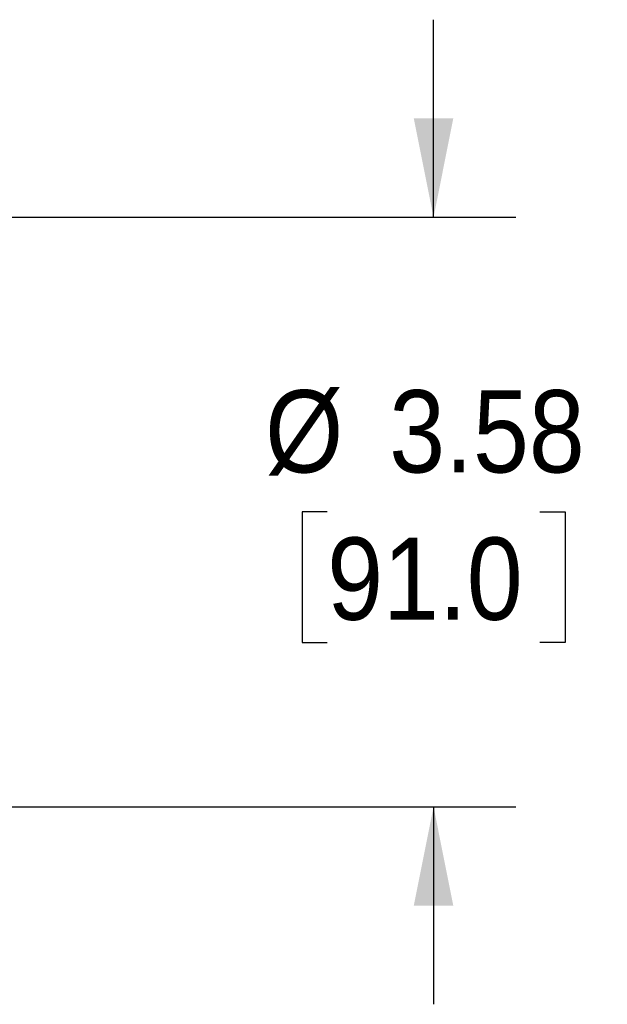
# Model space of a CAD drawing. Header units: inches. Extents: x 0 to 44.2, y 0 to 34.
# Tile 9 of 16: x 31 to 34.6, y 16.5 to 22.5. Entities that reach past the tile are written whole.
import ezdxf

# ---------------------------------------------------------------- set-up
doc = ezdxf.new("R2010")
doc.units = ezdxf.units.IN
doc.header["$LTSCALE"] = 4
doc.header["$MEASUREMENT"] = 0
doc.linetypes.add('SLD-Solid', pattern=[0])
doc.layers.add('DIMENSIONS', color=140, linetype='SLD-Solid', lineweight=25)
doc.styles.add('SLDTEXTSTYLE0', font='GOTHIC.TTF', dxfattribs={"width": 0.913})
doc.dimstyles.new('SLDDIMSTYLE3', dxfattribs={"dimtxt": 0.5, "dimasz": 0.6, "dimexe": 0, "dimexo": 0.0625, "dimgap": 0.125, "dimtad": 0, "dimtih": 1, "dimtoh": 1, "dimrnd": 1e-09, "dimzin": 12, "dimdsep": 46, "dimtxsty": 'SLDTEXTSTYLE0', "dimsah": 1, "dimcen": 0.09, "dimadec": 0, "dimazin": 3, "dimtfac": 1, "dimtmove": 0, "dimatfit": 0, "dimfxl": 0, "dimfrac": 2, "dimtolj": 1, "dimtzin": 12, "dimarcsym": 0})

# ---------------------------------------------------------------- blocks, each defined once
blk = doc.blocks.new('_D_3')
at = {"layer": 'DIMENSIONS'}
for p, q in [((33.499, 21.3326), (33.499, 22.5326)), ((30.725, 21.3326), (33.999, 21.3326)), ((32.8525, 19.5413), (32.7002, 19.5413)), ((32.7002, 19.5413), (32.7002, 18.7475)), ((34.1456, 19.5413), (34.2979, 19.5413)), ((34.2979, 19.5413), (34.2979, 18.7475)), ((32.7002, 18.7475), (32.8525, 18.7475)), ((34.2979, 18.7475), (34.1456, 18.7475)), ((30.725, 17.7499), (33.999, 17.7499)), ((33.499, 17.7499), (33.499, 16.5499))]:
    blk.add_line(p, q, dxfattribs=at)
for points in [[(33.499, 21.3326), (33.619, 21.9326), (33.379, 21.9326)], [(33.499, 17.7499), (33.379, 17.1499), (33.619, 17.1499)]]:
    blk.add_solid(points, dxfattribs=at)
at = {"layer": 'DIMENSIONS', "char_height": 0.5, "attachment_point": 1, "style": 'SLDTEXTSTYLE0'}
for s, insert in [('%%c', (32.4755, 20.2815)), ('3.58', (33.2295, 20.2815)), ('91.0', (32.8525, 19.3862))]:
    blk.add_mtext(s, dxfattribs=dict(at, insert=insert))

msp = doc.modelspace()

# ---------------------------------------------------------------- dimensions: what is measured, and where the dimension line sits
at = {"layer": 'DIMENSIONS'}
dim = msp.add_linear_dim(base=(33.499, 21.3326), p1=(30.525, 17.7499), p2=(30.525, 21.3326), angle=90, text='%%c<>', dimstyle='SLDDIMSTYLE3', dxfattribs=at)
dim.commit()
dim.dimension.update_dxf_attribs({"geometry": '_D_3', "text_midpoint": (33.499, 19.5413), "dimtype": 160})

doc.saveas('drawing.dxf')
